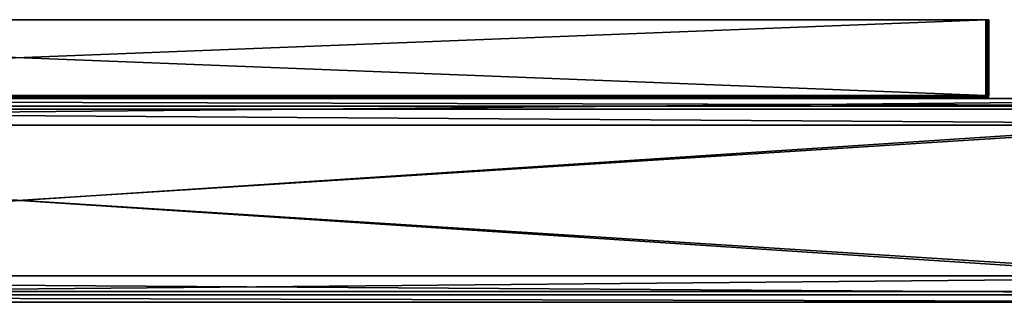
# Model space of a CAD drawing. Extents: x 5 to 955, y 0 to 88.
# Tile 3 of 4: x 480 to 784, y 0 to 88. Entities that reach past the tile are written whole.
import ezdxf

# ---------------------------------------------------------------- set-up
doc = ezdxf.new("R2010")
doc.units = 0
doc.header["$LTSCALE"] = 25.4
doc.layers.get('0').update_dxf_attribs({"color": 13, "linetype": 'CONTINUOUS'})

# ---------------------------------------------------------------- blocks, each defined once
blk = doc.blocks.new('SOFT-LED-90X6-7534-7548_ST')
at = {"color": 251}
for p, q in [((180.75, 87.89, 13.52), (778.75, 87.89, 13.52)), ((778.75, 87.89, 50.52), (180.75, 87.89, 50.52)), ((778.75, 87.89, 50.52), (180.75, 87.89, 50.52)), ((180.75, 87.89, 13.52), (778.75, 87.89, 13.52)), ((778.75, 87.89, 13.52), (778.75, 64.49, 13.52)), ((778.75, 64.49, 50.52), (778.75, 87.89, 50.52)), ((778.75, 87.89, 50.52), (779.25, 87.89, 50.39)), ((779.25, 87.89, 13.66), (778.75, 87.89, 13.52)), ((778.75, 87.89, 13.52), (778.75, 64.49, 13.52)), ((779.25, 87.89, 13.66), (778.75, 87.89, 13.52)), ((778.75, 87.89, 50.52), (779.25, 87.89, 50.39)), ((778.75, 64.49, 50.52), (778.75, 87.89, 50.52)), ((779.25, 87.89, 50.39), (779.62, 87.89, 50.02)), ((779.62, 87.89, 14.02), (779.25, 87.89, 13.66)), ((779.25, 64.49, 13.66), (779.25, 87.89, 13.66)), ((779.62, 87.89, 14.02), (779.25, 87.89, 13.66)), ((779.25, 64.49, 13.66), (779.25, 87.89, 13.66)), ((779.25, 64.49, 50.39), (779.25, 87.89, 50.39)), ((779.25, 87.89, 50.39), (779.62, 87.89, 50.02)), ((779.25, 64.49, 50.39), (779.25, 87.89, 50.39)), ((779.62, 87.89, 50.02), (779.75, 87.89, 49.52)), ((779.75, 87.89, 14.52), (779.62, 87.89, 14.02)), ((779.62, 64.49, 14.02), (779.62, 87.89, 14.02)), ((779.75, 87.89, 14.52), (779.62, 87.89, 14.02)), ((779.62, 64.49, 14.02), (779.62, 87.89, 14.02)), ((779.62, 64.49, 50.02), (779.62, 87.89, 50.02)), ((779.62, 87.89, 50.02), (779.75, 87.89, 49.52)), ((779.62, 64.49, 50.02), (779.62, 87.89, 50.02)), ((779.75, 64.49, 14.52), (779.75, 87.89, 14.52)), ((779.75, 87.89, 14.52), (779.75, 87.89, 49.52)), ((779.75, 87.89, 49.52), (779.75, 64.49, 49.52)), ((779.75, 87.89, 14.52), (779.75, 87.89, 49.52)), ((779.75, 64.49, 14.52), (779.75, 87.89, 14.52)), ((779.75, 87.89, 49.52), (779.75, 64.49, 49.52)), ((778.75, 64.49, 13.52), (180.75, 64.49, 13.52)), ((180.75, 64.49, 50.52), (778.75, 64.49, 50.52)), ((778.75, 64.49, 13.52), (180.75, 64.49, 13.52)), ((180.75, 64.49, 50.52), (778.75, 64.49, 50.52)), ((779.25, 64.49, 13.66), (778.75, 64.49, 13.52)), ((778.75, 64.49, 13.52), (778.75, 63.99, 13.66)), ((779.25, 64.49, 13.66), (778.75, 64.49, 13.52)), ((779.18, 64.24, 13.66), (778.75, 64.49, 13.52)), ((779, 64.06, 13.66), (778.75, 64.49, 13.52)), ((779.18, 64.24, 13.66), (778.75, 64.49, 13.52)), ((778.75, 64.49, 13.52), (778.75, 63.99, 13.66)), ((779, 64.06, 13.66), (778.75, 64.49, 13.52)), ((778.75, 64.49, 50.52), (779.25, 64.49, 50.39)), ((778.75, 64.49, 50.52), (779.25, 64.49, 50.39)), ((778.75, 64.49, 50.52), (778.75, 63.99, 50.39)), ((778.75, 64.49, 50.52), (778.75, 63.99, 50.39)), ((778.75, 63.99, 13.66), (779, 64.06, 13.66)), ((778.75, 63.99, 13.66), (779, 64.06, 13.66)), ((779.25, 64.06, 50.27), (778.75, 63.99, 50.39)), ((779.25, 64.06, 50.27), (778.75, 63.99, 50.39)), ((779, 64.06, 13.66), (779.18, 64.24, 13.66)), ((779, 64.06, 13.66), (779.18, 64.24, 13.66)), ((779, 64.06, 13.66), (779.18, 63.74, 14.02)), ((779, 64.06, 13.66), (779.18, 63.74, 14.02)), ((779.25, 64.49, 13.66), (779.18, 64.24, 13.66)), ((779.25, 64.49, 13.66), (779.18, 64.24, 13.66)), ((779.18, 64.24, 13.66), (779.5, 64.06, 14.02)), ((779.18, 64.24, 13.66), (779.5, 64.06, 14.02)), ((779.5, 64.06, 14.02), (779.18, 63.74, 14.02)), ((779.5, 64.06, 14.02), (779.18, 63.74, 14.02)), ((779.62, 64.49, 14.02), (779.25, 64.49, 13.66)), ((779.62, 64.49, 14.02), (779.25, 64.49, 13.66)), ((779.25, 64.49, 50.39), (779.62, 64.49, 50.02)), ((779.25, 64.49, 50.39), (779.62, 64.49, 50.02)), ((779.25, 64.49, 50.39), (779.25, 64.06, 50.27)), ((779.25, 64.49, 50.39), (779.25, 64.06, 50.27)), ((779.62, 64.24, 49.96), (779.25, 64.06, 50.27)), ((779.62, 64.24, 49.96), (779.25, 64.06, 50.27)), ((779.62, 64.06, 49.77), (779.25, 63.74, 49.96)), ((779.25, 64.06, 50.27), (779.25, 63.74, 49.96)), ((779.62, 64.06, 49.77), (779.25, 63.74, 49.96)), ((779.25, 64.06, 50.27), (779.25, 63.74, 49.96)), ((779.62, 64.49, 14.02), (779.5, 64.06, 14.02)), ((779.62, 64.49, 14.02), (779.5, 64.06, 14.02)), ((779.5, 64.06, 14.02), (779.62, 63.99, 14.52)), ((779.5, 64.06, 14.02), (779.62, 63.99, 14.52)), ((779.75, 64.49, 14.52), (779.62, 64.49, 14.02)), ((779.75, 64.49, 14.52), (779.62, 64.49, 14.02)), ((779.75, 64.49, 14.52), (779.62, 63.99, 14.52)), ((779.62, 64.49, 50.02), (779.75, 64.49, 49.52)), ((779.75, 64.49, 14.52), (779.62, 63.99, 14.52)), ((779.75, 64.49, 49.52), (779.62, 63.99, 49.52)), ((779.62, 64.49, 50.02), (779.75, 64.49, 49.52)), ((779.62, 64.49, 50.02), (779.62, 64.24, 49.96)), ((779.62, 64.24, 49.96), (779.75, 64.49, 49.52)), ((779.62, 64.49, 50.02), (779.62, 64.24, 49.96)), ((779.62, 64.06, 49.77), (779.75, 64.49, 49.52)), ((779.62, 64.24, 49.96), (779.75, 64.49, 49.52)), ((779.75, 64.49, 49.52), (779.62, 63.99, 49.52)), ((779.62, 64.06, 49.77), (779.75, 64.49, 49.52)), ((779.62, 64.06, 49.77), (779.62, 64.24, 49.96)), ((779.62, 64.06, 49.77), (779.62, 64.24, 49.96)), ((779.62, 63.99, 49.52), (779.62, 64.06, 49.77)), ((779.62, 63.99, 49.52), (779.62, 64.06, 49.77)), ((779.75, 64.49, 49.52), (779.75, 64.49, 14.52)), ((779.75, 64.49, 49.52), (779.75, 64.49, 14.52)), ((924.75, 63.49, 62.02), (34.75, 63.49, 62.02)), ((924.75, 63.49, 2.02), (34.75, 63.49, 2.02)), ((924.75, 63.49, 62.02), (34.75, 63.49, 62.02)), ((924.75, 63.49, 2.02), (34.75, 63.49, 2.02)), ((34.75, 61.19, 62.02), (924.75, 61.19, 62.02)), ((34.75, 61.19, 4.32), (924.75, 61.19, 4.32)), ((34.75, 61.19, 62.02), (924.75, 61.19, 62.02)), ((34.75, 61.19, 4.32), (924.75, 61.19, 4.32)), ((180.75, 63.99, 13.66), (778.75, 63.99, 13.66)), ((180.75, 63.99, 13.66), (778.75, 63.99, 13.66)), ((778.75, 63.99, 50.39), (180.75, 63.99, 50.39)), ((778.75, 63.99, 50.39), (180.75, 63.99, 50.39)), ((180.75, 63.62, 14.02), (778.75, 63.62, 14.02)), ((180.75, 63.62, 14.02), (778.75, 63.62, 14.02)), ((778.75, 63.62, 50.02), (180.75, 63.62, 50.02)), ((778.75, 63.62, 50.02), (180.75, 63.62, 50.02)), ((180.75, 63.49, 14.52), (778.75, 63.49, 14.52)), ((778.75, 63.49, 49.52), (180.75, 63.49, 49.52)), ((180.75, 63.49, 14.52), (778.75, 63.49, 14.52)), ((778.75, 63.49, 49.52), (180.75, 63.49, 49.52)), ((778.75, 63.99, 13.66), (778.75, 63.62, 14.02)), ((778.75, 63.99, 13.66), (778.75, 63.62, 14.02)), ((778.75, 63.99, 50.39), (778.75, 63.62, 50.02)), ((778.75, 63.99, 50.39), (778.75, 63.62, 50.02)), ((778.75, 63.62, 14.02), (779.18, 63.74, 14.02)), ((778.75, 63.62, 14.02), (779.18, 63.74, 14.02)), ((779.25, 63.74, 49.96), (778.75, 63.62, 50.02)), ((779.25, 63.74, 49.96), (778.75, 63.62, 50.02)), ((778.75, 63.62, 14.02), (778.75, 63.49, 14.52)), ((779.25, 63.62, 14.52), (778.75, 63.49, 14.52)), ((778.75, 63.62, 14.02), (778.75, 63.49, 14.52)), ((779.25, 63.62, 14.52), (778.75, 63.49, 14.52)), ((779.25, 63.62, 49.52), (778.75, 63.49, 49.52)), ((778.75, 63.62, 50.02), (778.75, 63.49, 49.52)), ((779.25, 63.62, 49.52), (778.75, 63.49, 49.52)), ((778.75, 63.62, 50.02), (778.75, 63.49, 49.52)), ((778.75, 63.49, 14.52), (778.75, 63.49, 49.52)), ((778.75, 63.49, 14.52), (778.75, 63.49, 49.52)), ((779.18, 63.74, 14.02), (779.25, 63.62, 14.52)), ((779.18, 63.74, 14.02), (779.25, 63.62, 14.52)), ((779.62, 63.99, 14.52), (779.25, 63.62, 14.52)), ((779.62, 63.99, 14.52), (779.25, 63.62, 14.52)), ((779.62, 63.99, 49.52), (779.25, 63.62, 49.52)), ((779.62, 63.99, 49.52), (779.25, 63.62, 49.52)), ((779.25, 63.62, 49.52), (779.25, 63.74, 49.96)), ((779.25, 63.62, 49.52), (779.25, 63.74, 49.96)), ((779.25, 63.62, 14.52), (779.25, 63.62, 49.52)), ((779.25, 63.62, 14.52), (779.25, 63.62, 49.52)), ((779.62, 63.99, 14.52), (779.62, 63.99, 49.52)), ((779.62, 63.99, 14.52), (779.62, 63.99, 49.52)), ((924.75, 55.29, 2.02), (34.75, 55.29, 2.02)), ((34.75, 55.29, 4.32), (924.75, 55.29, 4.32)), ((924.75, 55.29, 2.02), (34.75, 55.29, 2.02)), ((34.75, 55.29, 4.32), (924.75, 55.29, 4.32)), ((34.75, 8.69, 2.02), (924.75, 8.69, 2.02)), ((924.75, 8.69, 4.32), (34.75, 8.69, 4.32)), ((34.75, 8.69, 2.02), (924.75, 8.69, 2.02)), ((924.75, 8.69, 4.32), (34.75, 8.69, 4.32)), ((924.75, 2.79, 62.02), (34.75, 2.79, 62.02)), ((924.75, 2.79, 4.32), (34.75, 2.79, 4.32)), ((924.75, 2.79, 62.02), (34.75, 2.79, 62.02)), ((924.75, 2.79, 4.32), (34.75, 2.79, 4.32)), ((34.75, 0.49, 62.02), (924.75, 0.49, 62.02)), ((34.75, 0.49, 2.02), (924.75, 0.49, 2.02)), ((34.75, 0.49, 62.02), (924.75, 0.49, 62.02)), ((34.75, 0.49, 2.02), (924.75, 0.49, 2.02))]:
    blk.add_line(p, q, dxfattribs=at)
at = {"color": 7}
for p, q in [((34.75, 61.19, 63.52), (924.75, 61.19, 63.52)), ((924.75, 61.19, 62.52), (34.75, 61.19, 62.52)), ((34.75, 61.19, 63.52), (924.75, 61.19, 63.52)), ((924.75, 61.19, 62.52), (34.75, 61.19, 62.52)), ((34.75, 60.19, 5.82), (924.75, 60.19, 5.82)), ((924.75, 60.19, 4.82), (34.75, 60.19, 4.82)), ((34.75, 60.19, 5.82), (924.75, 60.19, 5.82)), ((924.75, 60.19, 4.82), (34.75, 60.19, 4.82)), ((924.75, 3.79, 5.82), (34.75, 3.79, 5.82)), ((34.75, 3.79, 4.82), (924.75, 3.79, 4.82)), ((924.75, 3.79, 5.82), (34.75, 3.79, 5.82)), ((34.75, 3.79, 4.82), (924.75, 3.79, 4.82)), ((924.75, 2.79, 63.52), (34.75, 2.79, 63.52)), ((34.75, 2.79, 62.52), (924.75, 2.79, 62.52)), ((924.75, 2.79, 63.52), (34.75, 2.79, 63.52)), ((34.75, 2.79, 62.52), (924.75, 2.79, 62.52))]:
    blk.add_line(p, q, dxfattribs=at)
at = {"color": 251}
mesh = blk.add_polyface(dxfattribs=at)
corners = [(180.25, 87.89, 13.66), (778.75, 87.89, 13.52), (180.75, 87.89, 13.52), (779.25, 87.89, 13.66), (179.88, 87.89, 14.02), (779.62, 87.89, 14.02), (179.75, 87.89, 14.52), (779.75, 87.89, 14.52), (179.75, 87.89, 49.52), (779.75, 87.89, 49.52), (179.88, 87.89, 50.02), (779.62, 87.89, 50.02), (180.25, 87.89, 50.39), (779.25, 87.89, 50.39), (180.75, 87.89, 50.52), (778.75, 87.89, 50.52)]
mesh.append_faces([[corners[k] for k in face] for face in [(0, 1, 2), (13, 14, 15)]], dxfattribs={"vtx0": -1, "color": 251})
mesh.append_faces([[corners[k] for k in face] for face in [(1, 0, 3), (3, 4, 5), (5, 6, 7), (7, 8, 9), (9, 10, 11), (11, 12, 13)]], dxfattribs={"vtx0": -1, "vtx1": -1, "color": 251})
mesh.append_faces([[corners[k] for k in face] for face in [(3, 0, 4), (5, 4, 6), (7, 6, 8), (9, 8, 10), (11, 10, 12), (13, 12, 14)]], dxfattribs={"vtx0": -1, "vtx2": -1, "color": 251})
mesh = blk.add_polyface(dxfattribs=at)
corners = [(778.75, 87.89, 13.52), (180.75, 64.49, 13.52), (180.75, 87.89, 13.52), (778.75, 64.49, 13.52)]
mesh.append_faces([[corners[k] for k in face] for face in [(0, 1, 2), (1, 0, 3)]], dxfattribs={"vtx0": -1, "color": 251})
mesh = blk.add_polyface(dxfattribs=at)
corners = [(778.75, 64.49, 50.52), (180.75, 87.89, 50.52), (180.75, 64.49, 50.52), (778.75, 87.89, 50.52)]
mesh.append_faces([[corners[k] for k in face] for face in [(0, 1, 2), (1, 0, 3)]], dxfattribs={"vtx0": -1, "color": 251})
mesh = blk.add_polyface(dxfattribs=at)
corners = [(779.25, 87.89, 13.66), (778.75, 64.49, 13.52), (778.75, 87.89, 13.52), (779.25, 64.49, 13.66)]
mesh.append_faces([[corners[k] for k in face] for face in [(0, 1, 2), (1, 0, 3)]], dxfattribs={"vtx0": -1, "color": 251})
mesh = blk.add_polyface(dxfattribs=at)
corners = [(779.25, 64.49, 50.39), (778.75, 87.89, 50.52), (778.75, 64.49, 50.52), (779.25, 87.89, 50.39)]
mesh.append_faces([[corners[k] for k in face] for face in [(0, 1, 2), (1, 0, 3)]], dxfattribs={"vtx0": -1, "color": 251})
mesh = blk.add_polyface(dxfattribs=at)
corners = [(779.62, 87.89, 14.02), (779.25, 64.49, 13.66), (779.25, 87.89, 13.66), (779.62, 64.49, 14.02)]
mesh.append_faces([[corners[k] for k in face] for face in [(0, 1, 2), (1, 0, 3)]], dxfattribs={"vtx0": -1, "color": 251})
mesh = blk.add_polyface(dxfattribs=at)
corners = [(779.62, 64.49, 50.02), (779.25, 87.89, 50.39), (779.25, 64.49, 50.39), (779.62, 87.89, 50.02)]
mesh.append_faces([[corners[k] for k in face] for face in [(0, 1, 2), (1, 0, 3)]], dxfattribs={"vtx0": -1, "color": 251})
mesh = blk.add_polyface(dxfattribs=at)
corners = [(779.62, 87.89, 14.02), (779.75, 64.49, 14.52), (779.62, 64.49, 14.02), (779.75, 87.89, 14.52)]
mesh.append_faces([[corners[k] for k in face] for face in [(0, 1, 2), (1, 0, 3)]], dxfattribs={"vtx0": -1, "color": 251})
mesh = blk.add_polyface(dxfattribs=at)
corners = [(779.75, 87.89, 49.52), (779.62, 64.49, 50.02), (779.75, 64.49, 49.52), (779.62, 87.89, 50.02)]
mesh.append_faces([[corners[k] for k in face] for face in [(0, 1, 2), (1, 0, 3)]], dxfattribs={"vtx0": -1, "color": 251})
mesh = blk.add_polyface(dxfattribs=at)
corners = [(779.75, 87.89, 14.52), (779.75, 64.49, 49.52), (779.75, 64.49, 14.52), (779.75, 87.89, 49.52)]
mesh.append_faces([[corners[k] for k in face] for face in [(0, 1, 2), (1, 0, 3)]], dxfattribs={"vtx0": -1, "color": 251})
mesh = blk.add_polyface(dxfattribs=at)
corners = [(778.75, 64.49, 13.52), (180.75, 63.99, 13.66), (180.75, 64.49, 13.52), (778.75, 63.99, 13.66)]
mesh.append_faces([[corners[k] for k in face] for face in [(0, 1, 2), (1, 0, 3)]], dxfattribs={"vtx0": -1, "color": 251})
mesh = blk.add_polyface(dxfattribs=at)
corners = [(778.75, 63.99, 50.39), (180.75, 64.49, 50.52), (180.75, 63.99, 50.39), (778.75, 64.49, 50.52)]
mesh.append_faces([[corners[k] for k in face] for face in [(0, 1, 2), (1, 0, 3)]], dxfattribs={"vtx0": -1, "color": 251})
mesh = blk.add_polyface(dxfattribs=at)
corners = [(779.25, 64.49, 13.66), (779.18, 64.24, 13.66), (778.75, 64.49, 13.52)]
mesh.append_faces([[corners[k] for k in face] for face in [(0, 1, 2)]], dxfattribs={"color": 251})
mesh = blk.add_polyface(dxfattribs=at)
corners = [(779.18, 64.24, 13.66), (779, 64.06, 13.66), (778.75, 64.49, 13.52)]
mesh.append_faces([[corners[k] for k in face] for face in [(0, 1, 2)]], dxfattribs={"color": 251})
mesh = blk.add_polyface(dxfattribs=at)
corners = [(779, 64.06, 13.66), (778.75, 63.99, 13.66), (778.75, 64.49, 13.52)]
mesh.append_faces([[corners[k] for k in face] for face in [(0, 1, 2)]], dxfattribs={"color": 251})
mesh = blk.add_polyface(dxfattribs=at)
corners = [(779.25, 64.06, 50.27), (778.75, 64.49, 50.52), (778.75, 63.99, 50.39), (779.25, 64.49, 50.39)]
mesh.append_faces([[corners[k] for k in face] for face in [(0, 1, 2), (1, 0, 3)]], dxfattribs={"vtx0": -1, "color": 251})
mesh = blk.add_polyface(dxfattribs=at)
corners = [(779, 64.06, 13.66), (778.75, 63.62, 14.02), (778.75, 63.99, 13.66), (779.18, 63.74, 14.02)]
mesh.append_faces([[corners[k] for k in face] for face in [(0, 1, 2), (1, 0, 3)]], dxfattribs={"vtx0": -1, "color": 251})
mesh = blk.add_polyface(dxfattribs=at)
corners = [(779.25, 64.06, 50.27), (778.75, 63.62, 50.02), (779.25, 63.74, 49.96), (778.75, 63.99, 50.39)]
mesh.append_faces([[corners[k] for k in face] for face in [(0, 1, 2), (1, 0, 3)]], dxfattribs={"vtx0": -1, "color": 251})
mesh = blk.add_polyface(dxfattribs=at)
corners = [(779.18, 64.24, 13.66), (779.18, 63.74, 14.02), (779, 64.06, 13.66), (779.5, 64.06, 14.02)]
mesh.append_faces([[corners[k] for k in face] for face in [(0, 1, 2), (1, 0, 3)]], dxfattribs={"vtx0": -1, "color": 251})
mesh = blk.add_polyface(dxfattribs=at)
corners = [(779.18, 64.24, 13.66), (779.62, 64.49, 14.02), (779.5, 64.06, 14.02), (779.25, 64.49, 13.66)]
mesh.append_faces([[corners[k] for k in face] for face in [(0, 1, 2), (1, 0, 3)]], dxfattribs={"vtx0": -1, "color": 251})
mesh = blk.add_polyface(dxfattribs=at)
corners = [(779.18, 63.74, 14.02), (779.62, 63.99, 14.52), (779.25, 63.62, 14.52), (779.5, 64.06, 14.02)]
mesh.append_faces([[corners[k] for k in face] for face in [(0, 1, 2), (1, 0, 3)]], dxfattribs={"vtx0": -1, "color": 251})
mesh = blk.add_polyface(dxfattribs=at)
corners = [(779.62, 64.24, 49.96), (779.25, 64.49, 50.39), (779.25, 64.06, 50.27), (779.62, 64.49, 50.02)]
mesh.append_faces([[corners[k] for k in face] for face in [(0, 1, 2), (1, 0, 3)]], dxfattribs={"vtx0": -1, "color": 251})
mesh = blk.add_polyface(dxfattribs=at)
corners = [(779.62, 64.06, 49.77), (779.25, 64.06, 50.27), (779.25, 63.74, 49.96), (779.62, 64.24, 49.96)]
mesh.append_faces([[corners[k] for k in face] for face in [(0, 1, 2), (1, 0, 3)]], dxfattribs={"vtx0": -1, "color": 251})
mesh = blk.add_polyface(dxfattribs=at)
corners = [(779.62, 64.06, 49.77), (779.25, 63.62, 49.52), (779.62, 63.99, 49.52), (779.25, 63.74, 49.96)]
mesh.append_faces([[corners[k] for k in face] for face in [(0, 1, 2), (1, 0, 3)]], dxfattribs={"vtx0": -1, "color": 251})
mesh = blk.add_polyface(dxfattribs=at)
corners = [(779.5, 64.06, 14.02), (779.75, 64.49, 14.52), (779.62, 63.99, 14.52), (779.62, 64.49, 14.02)]
mesh.append_faces([[corners[k] for k in face] for face in [(0, 1, 2), (1, 0, 3)]], dxfattribs={"vtx0": -1, "color": 251})
mesh = blk.add_polyface(dxfattribs=at)
corners = [(779.75, 64.49, 14.52), (779.62, 63.99, 49.52), (779.62, 63.99, 14.52), (779.75, 64.49, 49.52)]
mesh.append_faces([[corners[k] for k in face] for face in [(0, 1, 2), (1, 0, 3)]], dxfattribs={"vtx0": -1, "color": 251})
mesh = blk.add_polyface(dxfattribs=at)
corners = [(779.62, 64.49, 50.02), (779.62, 64.24, 49.96), (779.75, 64.49, 49.52)]
mesh.append_faces([[corners[k] for k in face] for face in [(0, 1, 2)]], dxfattribs={"color": 251})
mesh = blk.add_polyface(dxfattribs=at)
corners = [(779.75, 64.49, 49.52), (779.62, 64.24, 49.96), (779.62, 64.06, 49.77)]
mesh.append_faces([[corners[k] for k in face] for face in [(0, 1, 2)]], dxfattribs={"color": 251})
mesh = blk.add_polyface(dxfattribs=at)
corners = [(779.75, 64.49, 49.52), (779.62, 64.06, 49.77), (779.62, 63.99, 49.52)]
mesh.append_faces([[corners[k] for k in face] for face in [(0, 1, 2)]], dxfattribs={"color": 251})
mesh = blk.add_polyface(dxfattribs=at)
corners = [(8.77, 15.49, 62.02), (4.75, 33.49, 62.02), (4.75, 30.49, 62.02), (7.05, 30.49, 62.02), (10.76, 16.64, 62.02), (19.75, 4.51, 62.02), (20.9, 6.5, 62.02), (34.75, 0.49, 62.02), (34.75, 2.79, 62.02), (924.75, 0.49, 62.02), (924.75, 2.79, 62.02), (939.75, 4.51, 62.02), (938.6, 6.5, 62.02), (948.74, 16.64, 62.02), (950.73, 15.49, 62.02), (952.45, 30.49, 62.02), (954.75, 30.49, 62.02), (952.45, 33.49, 62.02), (7.05, 33.49, 62.02), (8.77, 48.49, 62.02), (10.76, 47.34, 62.02), (19.75, 59.47, 62.02), (20.9, 57.48, 62.02), (34.75, 63.49, 62.02), (34.75, 61.19, 62.02), (924.75, 61.19, 62.02), (924.75, 63.49, 62.02), (938.6, 57.48, 62.02), (939.75, 59.47, 62.02), (948.74, 47.34, 62.02), (950.73, 48.49, 62.02), (954.75, 33.49, 62.02)]
mesh.append_faces([[corners[k] for k in face] for face in [(0, 1, 2)]], dxfattribs={"vtx0": -1, "color": 251})
mesh.append_faces([[corners[k] for k in face] for face in [(3, 0, 4), (4, 5, 6), (6, 7, 8), (8, 9, 10), (10, 11, 12), (12, 11, 13), (13, 14, 15), (15, 16, 17), (1, 18, 19), (18, 1, 3), (19, 20, 21), (21, 22, 23), (23, 25, 26), (26, 27, 28), (28, 29, 30), (30, 17, 31), (31, 17, 16)]], dxfattribs={"vtx0": -1, "vtx1": -1, "color": 251})
mesh.append_faces([[corners[k] for k in face] for face in [(1, 0, 3)]], dxfattribs={"vtx0": -1, "vtx1": -1, "vtx2": -1, "color": 251})
mesh.append_faces([[corners[k] for k in face] for face in [(4, 0, 5), (6, 5, 7), (8, 7, 9), (10, 9, 11), (13, 11, 14), (15, 14, 16), (19, 18, 20), (21, 20, 22), (23, 22, 24), (23, 24, 25), (26, 25, 27), (28, 27, 29), (30, 29, 17)]], dxfattribs={"vtx0": -1, "vtx2": -1, "color": 251})
mesh = blk.add_polyface(dxfattribs=at)
corners = [(8.77, 48.49, 2.02), (4.75, 30.49, 2.02), (4.75, 33.49, 2.02), (8.77, 15.49, 2.02), (12.95, 33.49, 2.02), (19.75, 59.47, 2.02), (15.87, 44.39, 2.02), (23.85, 52.37, 2.02), (34.75, 63.49, 2.02), (34.75, 55.29, 2.02), (924.75, 63.49, 2.02), (924.75, 55.29, 2.02), (939.75, 59.47, 2.02), (935.65, 52.37, 2.02), (943.63, 44.39, 2.02), (950.73, 48.49, 2.02), (946.55, 33.49, 2.02), (946.55, 30.49, 2.02), (12.95, 30.49, 2.02), (19.75, 4.51, 2.02), (15.87, 19.59, 2.02), (23.85, 11.61, 2.02), (34.75, 0.49, 2.02), (34.75, 8.69, 2.02), (924.75, 8.69, 2.02), (924.75, 0.49, 2.02), (935.65, 11.61, 2.02), (939.75, 4.51, 2.02), (943.63, 19.59, 2.02), (950.73, 15.49, 2.02), (954.75, 33.49, 2.02), (954.75, 30.49, 2.02)]
mesh.append_faces([[corners[k] for k in face] for face in [(0, 1, 2), (29, 30, 31)]], dxfattribs={"vtx0": -1, "color": 251})
mesh.append_faces([[corners[k] for k in face] for face in [(1, 0, 3), (4, 5, 6), (6, 5, 7), (7, 8, 9), (9, 10, 11), (11, 12, 13), (13, 12, 14), (14, 15, 16), (16, 15, 17), (3, 18, 19), (18, 3, 4), (19, 21, 22), (22, 24, 25), (25, 26, 27), (27, 28, 29)]], dxfattribs={"vtx0": -1, "vtx1": -1, "color": 251})
mesh.append_faces([[corners[k] for k in face] for face in [(3, 0, 4), (29, 17, 15)]], dxfattribs={"vtx0": -1, "vtx1": -1, "vtx2": -1, "color": 251})
mesh.append_faces([[corners[k] for k in face] for face in [(4, 0, 5), (7, 5, 8), (9, 8, 10), (11, 10, 12), (14, 12, 15), (19, 18, 20), (19, 20, 21), (22, 21, 23), (22, 23, 24), (25, 24, 26), (27, 26, 28), (29, 28, 17), (29, 15, 30)]], dxfattribs={"vtx0": -1, "vtx2": -1, "color": 251})
mesh = blk.add_polyface(dxfattribs=at)
corners = [(10.76, 16.64, 4.32), (7.05, 33.49, 4.32), (7.05, 30.49, 4.32), (10.76, 47.34, 4.32), (12.95, 30.49, 4.32), (15.87, 19.59, 4.32), (20.9, 6.5, 4.32), (23.85, 11.61, 4.32), (34.75, 2.79, 4.32), (34.75, 8.69, 4.32), (924.75, 2.79, 4.32), (924.75, 8.69, 4.32), (938.6, 6.5, 4.32), (935.65, 11.61, 4.32), (943.63, 19.59, 4.32), (948.74, 16.64, 4.32), (946.55, 30.49, 4.32), (946.55, 33.49, 4.32), (15.87, 44.39, 4.32), (20.9, 57.48, 4.32), (12.95, 33.49, 4.32), (23.85, 52.37, 4.32), (34.75, 61.19, 4.32), (34.75, 55.29, 4.32), (924.75, 55.29, 4.32), (924.75, 61.19, 4.32), (935.65, 52.37, 4.32), (938.6, 57.48, 4.32), (943.63, 44.39, 4.32), (948.74, 47.34, 4.32), (952.45, 30.49, 4.32), (952.45, 33.49, 4.32)]
mesh.append_faces([[corners[k] for k in face] for face in [(0, 1, 2), (29, 30, 31)]], dxfattribs={"vtx0": -1, "color": 251})
mesh.append_faces([[corners[k] for k in face] for face in [(1, 0, 3), (4, 0, 5), (5, 6, 7), (7, 8, 9), (9, 10, 11), (11, 12, 13), (13, 12, 14), (14, 15, 16), (16, 15, 17), (3, 18, 19), (18, 3, 20), (20, 3, 4), (19, 21, 22), (22, 24, 25), (25, 26, 27), (27, 28, 29)]], dxfattribs={"vtx0": -1, "vtx1": -1, "color": 251})
mesh.append_faces([[corners[k] for k in face] for face in [(3, 0, 4), (29, 17, 15)]], dxfattribs={"vtx0": -1, "vtx1": -1, "vtx2": -1, "color": 251})
mesh.append_faces([[corners[k] for k in face] for face in [(5, 0, 6), (7, 6, 8), (9, 8, 10), (11, 10, 12), (14, 12, 15), (19, 18, 21), (22, 21, 23), (22, 23, 24), (25, 24, 26), (27, 26, 28), (29, 28, 17), (29, 15, 30)]], dxfattribs={"vtx0": -1, "vtx2": -1, "color": 251})
at = {"color": 7}
mesh = blk.add_polyface(dxfattribs=at)
corners = [(10.76, 16.64, 63.52), (7.05, 33.49, 63.52), (7.05, 30.49, 63.52), (10.76, 47.34, 63.52), (20.9, 6.5, 63.52), (20.9, 57.48, 63.52), (34.75, 2.79, 63.52), (34.75, 61.19, 63.52), (924.75, 2.79, 63.52), (924.75, 61.19, 63.52), (938.6, 6.5, 63.52), (938.6, 57.48, 63.52), (948.74, 16.64, 63.52), (948.74, 47.34, 63.52), (952.45, 30.49, 63.52), (952.45, 33.49, 63.52)]
mesh.append_faces([[corners[k] for k in face] for face in [(0, 1, 2), (13, 14, 15)]], dxfattribs={"vtx0": -1, "color": 7})
mesh.append_faces([[corners[k] for k in face] for face in [(1, 0, 3), (3, 4, 5), (5, 6, 7), (7, 8, 9), (9, 10, 11), (11, 12, 13)]], dxfattribs={"vtx0": -1, "vtx1": -1, "color": 7})
mesh.append_faces([[corners[k] for k in face] for face in [(3, 0, 4), (5, 4, 6), (7, 6, 8), (9, 8, 10), (11, 10, 12), (13, 12, 14)]], dxfattribs={"vtx0": -1, "vtx2": -1, "color": 7})
mesh = blk.add_polyface(dxfattribs=at)
corners = [(10.76, 47.34, 62.52), (7.05, 30.49, 62.52), (7.05, 33.49, 62.52), (10.76, 16.64, 62.52), (20.9, 57.48, 62.52), (20.9, 6.5, 62.52), (34.75, 61.19, 62.52), (34.75, 2.79, 62.52), (924.75, 61.19, 62.52), (924.75, 2.79, 62.52), (938.6, 57.48, 62.52), (938.6, 6.5, 62.52), (948.74, 47.34, 62.52), (948.74, 16.64, 62.52), (952.45, 33.49, 62.52), (952.45, 30.49, 62.52)]
mesh.append_faces([[corners[k] for k in face] for face in [(0, 1, 2), (13, 14, 15)]], dxfattribs={"vtx0": -1, "color": 7})
mesh.append_faces([[corners[k] for k in face] for face in [(1, 0, 3), (3, 4, 5), (5, 6, 7), (7, 8, 9), (9, 10, 11), (11, 12, 13)]], dxfattribs={"vtx0": -1, "vtx1": -1, "color": 7})
mesh.append_faces([[corners[k] for k in face] for face in [(3, 0, 4), (5, 4, 6), (7, 6, 8), (9, 8, 10), (11, 10, 12), (13, 12, 14)]], dxfattribs={"vtx0": -1, "vtx2": -1, "color": 7})
at = {"color": 251}
mesh = blk.add_polyface(dxfattribs=at)
corners = [(34.75, 63.49, 62.02), (924.75, 63.49, 2.02), (34.75, 63.49, 2.02), (924.75, 63.49, 62.02)]
mesh.append_faces([[corners[k] for k in face] for face in [(0, 1, 2), (1, 0, 3)]], dxfattribs={"vtx0": -1, "color": 251})
mesh = blk.add_polyface(dxfattribs=at)
corners = [(924.75, 61.19, 62.02), (34.75, 61.19, 4.32), (924.75, 61.19, 4.32), (34.75, 61.19, 62.02)]
mesh.append_faces([[corners[k] for k in face] for face in [(0, 1, 2), (1, 0, 3)]], dxfattribs={"vtx0": -1, "color": 251})
at = {"color": 7}
mesh = blk.add_polyface(dxfattribs=at)
corners = [(34.75, 61.19, 63.52), (924.75, 61.19, 62.52), (34.75, 61.19, 62.52), (924.75, 61.19, 63.52)]
mesh.append_faces([[corners[k] for k in face] for face in [(0, 1, 2), (1, 0, 3)]], dxfattribs={"vtx0": -1, "color": 7})
at = {"color": 251}
mesh = blk.add_polyface(dxfattribs=at)
corners = [(778.75, 63.62, 14.02), (180.75, 63.99, 13.66), (778.75, 63.99, 13.66), (180.75, 63.62, 14.02)]
mesh.append_faces([[corners[k] for k in face] for face in [(0, 1, 2), (1, 0, 3)]], dxfattribs={"vtx0": -1, "color": 251})
mesh = blk.add_polyface(dxfattribs=at)
corners = [(778.75, 63.99, 50.39), (180.75, 63.62, 50.02), (778.75, 63.62, 50.02), (180.75, 63.99, 50.39)]
mesh.append_faces([[corners[k] for k in face] for face in [(0, 1, 2), (1, 0, 3)]], dxfattribs={"vtx0": -1, "color": 251})
mesh = blk.add_polyface(dxfattribs=at)
corners = [(778.75, 63.49, 14.52), (180.75, 63.62, 14.02), (778.75, 63.62, 14.02), (180.75, 63.49, 14.52)]
mesh.append_faces([[corners[k] for k in face] for face in [(0, 1, 2), (1, 0, 3)]], dxfattribs={"vtx0": -1, "color": 251})
mesh = blk.add_polyface(dxfattribs=at)
corners = [(778.75, 63.62, 50.02), (180.75, 63.49, 49.52), (778.75, 63.49, 49.52), (180.75, 63.62, 50.02)]
mesh.append_faces([[corners[k] for k in face] for face in [(0, 1, 2), (1, 0, 3)]], dxfattribs={"vtx0": -1, "color": 251})
mesh = blk.add_polyface(dxfattribs=at)
corners = [(778.75, 63.49, 49.52), (180.75, 63.49, 14.52), (778.75, 63.49, 14.52), (180.75, 63.49, 49.52)]
mesh.append_faces([[corners[k] for k in face] for face in [(0, 1, 2), (1, 0, 3)]], dxfattribs={"vtx0": -1, "color": 251})
mesh = blk.add_polyface(dxfattribs=at)
corners = [(779.25, 63.62, 14.52), (778.75, 63.62, 14.02), (779.18, 63.74, 14.02), (778.75, 63.49, 14.52)]
mesh.append_faces([[corners[k] for k in face] for face in [(0, 1, 2), (1, 0, 3)]], dxfattribs={"vtx0": -1, "color": 251})
mesh = blk.add_polyface(dxfattribs=at)
corners = [(779.25, 63.74, 49.96), (778.75, 63.49, 49.52), (779.25, 63.62, 49.52), (778.75, 63.62, 50.02)]
mesh.append_faces([[corners[k] for k in face] for face in [(0, 1, 2), (1, 0, 3)]], dxfattribs={"vtx0": -1, "color": 251})
mesh = blk.add_polyface(dxfattribs=at)
corners = [(779.25, 63.62, 49.52), (778.75, 63.49, 14.52), (779.25, 63.62, 14.52), (778.75, 63.49, 49.52)]
mesh.append_faces([[corners[k] for k in face] for face in [(0, 1, 2), (1, 0, 3)]], dxfattribs={"vtx0": -1, "color": 251})
mesh = blk.add_polyface(dxfattribs=at)
corners = [(779.62, 63.99, 49.52), (779.25, 63.62, 14.52), (779.62, 63.99, 14.52), (779.25, 63.62, 49.52)]
mesh.append_faces([[corners[k] for k in face] for face in [(0, 1, 2), (1, 0, 3)]], dxfattribs={"vtx0": -1, "color": 251})
at = {"color": 7}
mesh = blk.add_polyface(dxfattribs=at)
corners = [(11.63, 17.14, 5.82), (8.05, 33.49, 5.82), (8.05, 30.49, 5.82), (11.63, 46.84, 5.82), (21.4, 7.37, 5.82), (21.4, 56.61, 5.82), (34.75, 3.79, 5.82), (34.75, 60.19, 5.82), (924.75, 3.79, 5.82), (924.75, 60.19, 5.82), (938.1, 7.37, 5.82), (938.1, 56.61, 5.82), (947.87, 17.14, 5.82), (947.87, 46.84, 5.82), (951.45, 30.49, 5.82), (951.45, 33.49, 5.82)]
mesh.append_faces([[corners[k] for k in face] for face in [(0, 1, 2), (13, 14, 15)]], dxfattribs={"vtx0": -1, "color": 7})
mesh.append_faces([[corners[k] for k in face] for face in [(1, 0, 3), (3, 4, 5), (5, 6, 7), (7, 8, 9), (9, 10, 11), (11, 12, 13)]], dxfattribs={"vtx0": -1, "vtx1": -1, "color": 7})
mesh.append_faces([[corners[k] for k in face] for face in [(3, 0, 4), (5, 4, 6), (7, 6, 8), (9, 8, 10), (11, 10, 12), (13, 12, 14)]], dxfattribs={"vtx0": -1, "vtx2": -1, "color": 7})
mesh = blk.add_polyface(dxfattribs=at)
corners = [(11.63, 46.84, 4.82), (8.05, 30.49, 4.82), (8.05, 33.49, 4.82), (11.63, 17.14, 4.82), (21.4, 56.61, 4.82), (21.4, 7.37, 4.82), (34.75, 60.19, 4.82), (34.75, 3.79, 4.82), (924.75, 60.19, 4.82), (924.75, 3.79, 4.82), (938.1, 56.61, 4.82), (938.1, 7.37, 4.82), (947.87, 46.84, 4.82), (947.87, 17.14, 4.82), (951.45, 33.49, 4.82), (951.45, 30.49, 4.82)]
mesh.append_faces([[corners[k] for k in face] for face in [(0, 1, 2), (13, 14, 15)]], dxfattribs={"vtx0": -1, "color": 7})
mesh.append_faces([[corners[k] for k in face] for face in [(1, 0, 3), (3, 4, 5), (5, 6, 7), (7, 8, 9), (9, 10, 11), (11, 12, 13)]], dxfattribs={"vtx0": -1, "vtx1": -1, "color": 7})
mesh.append_faces([[corners[k] for k in face] for face in [(3, 0, 4), (5, 4, 6), (7, 6, 8), (9, 8, 10), (11, 10, 12), (13, 12, 14)]], dxfattribs={"vtx0": -1, "vtx2": -1, "color": 7})
mesh = blk.add_polyface(dxfattribs=at)
corners = [(34.75, 60.19, 5.82), (924.75, 60.19, 4.82), (34.75, 60.19, 4.82), (924.75, 60.19, 5.82)]
mesh.append_faces([[corners[k] for k in face] for face in [(0, 1, 2), (1, 0, 3)]], dxfattribs={"vtx0": -1, "color": 7})
at = {"color": 251}
mesh = blk.add_polyface(dxfattribs=at)
corners = [(924.75, 55.29, 4.32), (34.75, 55.29, 2.02), (924.75, 55.29, 2.02), (34.75, 55.29, 4.32)]
mesh.append_faces([[corners[k] for k in face] for face in [(0, 1, 2), (1, 0, 3)]], dxfattribs={"vtx0": -1, "color": 251})
mesh = blk.add_polyface(dxfattribs=at)
corners = [(34.75, 8.69, 4.32), (924.75, 8.69, 2.02), (34.75, 8.69, 2.02), (924.75, 8.69, 4.32)]
mesh.append_faces([[corners[k] for k in face] for face in [(0, 1, 2), (1, 0, 3)]], dxfattribs={"vtx0": -1, "color": 251})
at = {"color": 7}
mesh = blk.add_polyface(dxfattribs=at)
corners = [(924.75, 3.79, 5.82), (34.75, 3.79, 4.82), (924.75, 3.79, 4.82), (34.75, 3.79, 5.82)]
mesh.append_faces([[corners[k] for k in face] for face in [(0, 1, 2), (1, 0, 3)]], dxfattribs={"vtx0": -1, "color": 7})
at = {"color": 251}
mesh = blk.add_polyface(dxfattribs=at)
corners = [(34.75, 2.79, 62.02), (924.75, 2.79, 4.32), (34.75, 2.79, 4.32), (924.75, 2.79, 62.02)]
mesh.append_faces([[corners[k] for k in face] for face in [(0, 1, 2), (1, 0, 3)]], dxfattribs={"vtx0": -1, "color": 251})
at = {"color": 7}
mesh = blk.add_polyface(dxfattribs=at)
corners = [(924.75, 2.79, 63.52), (34.75, 2.79, 62.52), (924.75, 2.79, 62.52), (34.75, 2.79, 63.52)]
mesh.append_faces([[corners[k] for k in face] for face in [(0, 1, 2), (1, 0, 3)]], dxfattribs={"vtx0": -1, "color": 7})
at = {"color": 251}
mesh = blk.add_polyface(dxfattribs=at)
corners = [(924.75, 0.49, 62.02), (34.75, 0.49, 2.02), (924.75, 0.49, 2.02), (34.75, 0.49, 62.02)]
mesh.append_faces([[corners[k] for k in face] for face in [(0, 1, 2), (1, 0, 3)]], dxfattribs={"vtx0": -1, "color": 251})

msp = doc.modelspace()

# ---------------------------------------------------------------- block references
at = {"color": 0}
msp.add_blockref('SOFT-LED-90X6-7534-7548_ST', (0, 0), dxfattribs=at)

doc.saveas('drawing.dxf')
